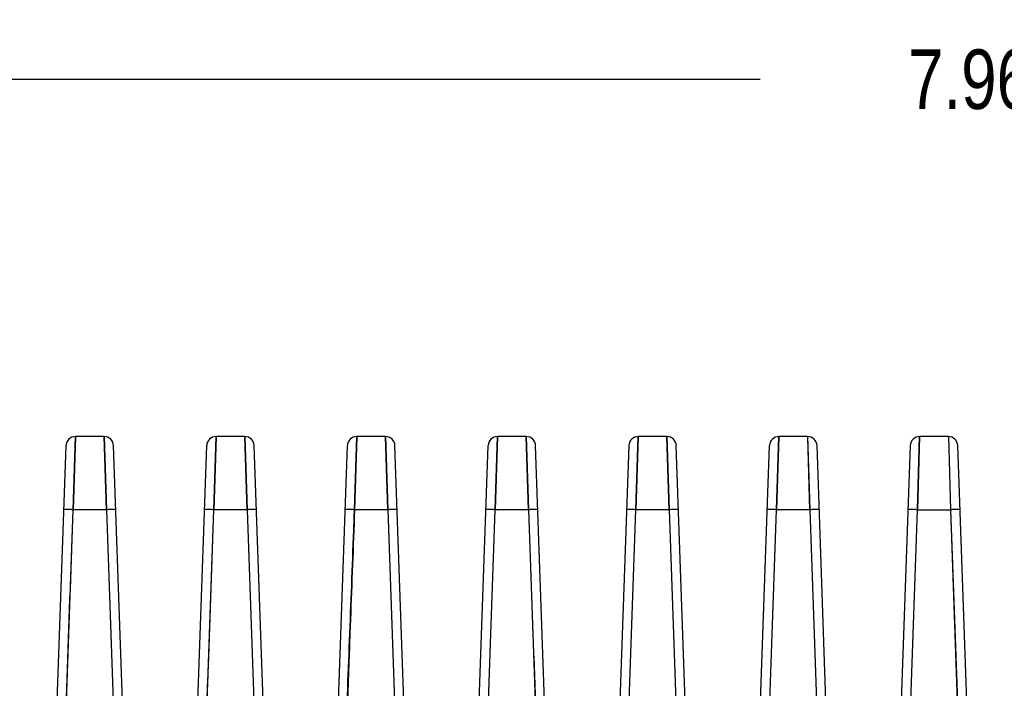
# Model space of a CAD drawing. Header units: inches. Extents: x 0 to 34, y 0 to 22.
# Tile 8 of 108: x 5.9 to 7.9, y 9.3 to 10.7. Entities that reach past the tile are written whole.
import ezdxf

# ---------------------------------------------------------------- set-up
doc = ezdxf.new("R2010")
doc.units = ezdxf.units.IN
doc.header["$LTSCALE"] = 1.87
doc.header["$MEASUREMENT"] = 0
doc.layers.get('0').update_dxf_attribs({"linetype": 'CONTINUOUS'})
doc.layers.add('DIMENSIONS', color=7, linetype='CONTINUOUS')
doc.styles.get("Standard").update_dxf_attribs({"font": 'txt', "width": 0.8})
doc.dimstyles.new('DIMSTYLE_1', dxfattribs={"dimtxt": 0.125, "dimasz": 0.18, "dimexe": 0.18, "dimexo": 0.0625, "dimgap": 0.09, "dimtad": 0, "dimtih": 1, "dimtoh": 1, "dimdec": 3, "dimzin": 4, "dimdsep": 46, "dimtxsty": 'STANDARD', "dimblk": '_FILLED', "dimblk1": '_FILLED', "dimblk2": '_FILLED', "dimcen": 0.09, "dimadec": 0, "dimazin": 0, "dimtp": 0.01, "dimtm": 0.01, "dimtfac": 1, "dimtdec": 3, "dimtofl": 0, "dimtmove": 0, "dimatfit": 3, "dimldrblk": '_FILLED', "dimfxl": 1, "dimtolj": 1, "dimtzin": 4, "dimarcsym": 0})

# ---------------------------------------------------------------- blocks, each defined once
blk = doc.blocks.new('_FILLED')
at = {"color": 0, "linetype": 'BYBLOCK'}
blk.add_solid([(0, 0), (-1, 0.174), (-1, -0.174)], dxfattribs=at)
blk = doc.blocks.new('*D1')
at = {"layer": 'DIMENSIONS', "color": 2, "linetype": 'CONTINUOUS'}
for p, q in [((4.2272, 9.8753), (4.2272, 10.7068)), ((12.1945, 9.7409), (12.1945, 10.7068)), ((4.2272, 10.5818), (7.4359, 10.5818)), ((12.1945, 10.5818), (8.9859, 10.5818))]:
    blk.add_line(p, q, dxfattribs=at)
at = {"layer": 'DIMENSIONS', "color": 2, "linetype": 'CONTINUOUS', "xscale": 0.18, "yscale": 0.18, "zscale": 0.18, "rotation": 180}
blk.add_blockref('_FILLED', (4.2272, 10.5818), dxfattribs=at)
at = {"layer": 'DIMENSIONS', "color": 2, "linetype": 'CONTINUOUS', "xscale": 0.18, "yscale": 0.18, "zscale": 0.18}
blk.add_blockref('_FILLED', (12.1945, 10.5818), dxfattribs=at)
at = {"layer": 'DIMENSIONS', "color": 2, "linetype": 'CONTINUOUS', "insert": (8.2109, 10.6443), "char_height": 0.125, "width": 1.425, "attachment_point": 2, "line_spacing_factor": 0.9}
blk.add_mtext('7.967{\\Ftxt.shx;\\W1.000000;\\H0.125000; }[202.37]', dxfattribs=at)

msp = doc.modelspace()

# ---------------------------------------------------------------- linework, layer by layer
at = {"color": 6, "linetype": 'CONTINUOUS'}
for p, q in [((5.9941, 9.6784), (5.9989, 9.8318)), ((5.9989, 9.8318), (5.9941, 9.6784)), ((5.9988, 9.8312), (5.9941, 9.6784)), ((5.9989, 9.8318), (5.9988, 9.8312)), ((6.0593, 9.8318), (5.9989, 9.8318)), ((6.0639, 9.6784), (6.0593, 9.8318)), ((6.0639, 9.6784), (6.0593, 9.8318)), ((6.0593, 9.8318), (6.0639, 9.6784)), ((6.2894, 9.6784), (6.2941, 9.8318)), ((6.2941, 9.8318), (6.2894, 9.6784)), ((6.2941, 9.8313), (6.2894, 9.6784)), ((6.3545, 9.8318), (6.2941, 9.8318)), ((6.2941, 9.8318), (6.2941, 9.8313)), ((6.3545, 9.8318), (6.3592, 9.6784)), ((6.3592, 9.6784), (6.3545, 9.8318)), ((6.3545, 9.8318), (6.3592, 9.6784)), ((6.5847, 9.6784), (6.5894, 9.8318)), ((6.5847, 9.6784), (6.5894, 9.8318)), ((6.5894, 9.8315), (6.5847, 9.6784)), ((6.6498, 9.8318), (6.5894, 9.8318)), ((6.6498, 9.8318), (6.6545, 9.6784)), ((6.6545, 9.6784), (6.6498, 9.8318)), ((6.6498, 9.8318), (6.6545, 9.6784)), ((6.8847, 9.8318), (6.88, 9.6784)), ((6.88, 9.6784), (6.8847, 9.8318)), ((6.8847, 9.8318), (6.88, 9.6784)), ((6.9451, 9.8318), (6.8847, 9.8318)), ((6.9497, 9.6784), (6.9451, 9.8318)), ((6.9497, 9.6784), (6.9451, 9.8318)), ((6.9451, 9.8318), (6.9497, 9.6784)), ((7.18, 9.8318), (7.1752, 9.6784)), ((7.1752, 9.6784), (7.18, 9.8318)), ((7.18, 9.8317), (7.1752, 9.6784)), ((7.18, 9.8318), (7.18, 9.8317)), ((7.2404, 9.8318), (7.18, 9.8318)), ((7.2404, 9.8318), (7.245, 9.6784)), ((7.2404, 9.8318), (7.245, 9.6784)), ((7.245, 9.6784), (7.2404, 9.8318)), ((7.4752, 9.8318), (7.4705, 9.6784)), ((7.4705, 9.6784), (7.4752, 9.8318)), ((7.4752, 9.8318), (7.4705, 9.6784)), ((7.5356, 9.8318), (7.4752, 9.8318)), ((7.5356, 9.8318), (7.5357, 9.8309)), ((7.5356, 9.8318), (7.5403, 9.6784)), ((7.5356, 9.8318), (7.5403, 9.6784)), ((7.5403, 9.6784), (7.5357, 9.8309)), ((7.7705, 9.8318), (7.7658, 9.6784)), ((7.7658, 9.6784), (7.7705, 9.8318)), ((7.7658, 9.6784), (7.7705, 9.8318)), ((7.8309, 9.8318), (7.7705, 9.8318)), ((7.8309, 9.8318), (7.8356, 9.6784)), ((7.8309, 9.8318), (7.8356, 9.6784)), ((7.8309, 9.8318), (7.8356, 9.6784)), ((5.9241, 8.2344), (5.9792, 9.8128)), ((6.1337, 8.2456), (6.0789, 9.8128)), ((6.22, 8.2535), (6.2745, 9.8128)), ((6.4244, 8.3766), (6.3742, 9.8128)), ((6.5198, 8.3829), (6.5697, 9.8128)), ((6.7231, 8.2773), (6.6695, 9.8128)), ((6.8116, 8.2825), (6.865, 9.8128)), ((7.018, 8.2883), (6.9648, 9.8128)), ((7.1603, 9.8128), (7.1072, 8.2922)), ((7.313, 8.2959), (7.26, 9.8128)), ((7.4027, 8.2984), (7.4556, 9.8128)), ((7.6081, 8.3), (7.5553, 9.8128)), ((7.7508, 9.8128), (7.7014, 8.3983)), ((7.9034, 8.3005), (7.8506, 9.8128)), ((5.9476, 8.3465), (5.9942, 9.6784)), ((5.9476, 8.3465), (5.9941, 9.6784)), ((6.0639, 9.6784), (5.9941, 9.6784)), ((6.0639, 9.6784), (6.1203, 8.0637)), ((6.0639, 9.6784), (6.1203, 8.0637)), ((6.0639, 9.6784), (6.1203, 8.0637)), ((6.2434, 8.3621), (6.2895, 9.6784)), ((6.2434, 8.3621), (6.2894, 9.6784)), ((6.3592, 9.6784), (6.2894, 9.6784)), ((6.3592, 9.6784), (6.4048, 8.3722)), ((6.3592, 9.6784), (6.4048, 8.3722)), ((6.3592, 9.6784), (6.4048, 8.3722)), ((6.5405, 8.4137), (6.5847, 9.6784)), ((6.5405, 8.4137), (6.5847, 9.6784)), ((6.6545, 9.6784), (6.5847, 9.6784)), ((6.6545, 9.6784), (6.6997, 8.3829)), ((6.6545, 9.6784), (6.6997, 8.3829)), ((6.6545, 9.6784), (6.6997, 8.3829)), ((6.8347, 8.3852), (6.8798, 9.6784)), ((6.8348, 8.3852), (6.88, 9.6784)), ((6.8348, 8.3852), (6.88, 9.6784)), ((6.9497, 9.6784), (6.88, 9.6784)), ((6.9497, 9.6784), (6.9947, 8.3908)), ((6.9497, 9.6784), (6.9947, 8.3908)), ((7.1218, 8.1483), (7.1752, 9.6784)), ((7.245, 9.6784), (7.1752, 9.6784)), ((7.245, 9.6784), (7.2989, 8.1572)), ((7.245, 9.6784), (7.2981, 8.1572)), ((7.4173, 8.1627), (7.4705, 9.6784)), ((7.5403, 9.6784), (7.4705, 9.6784)), ((7.5403, 9.6784), (7.5936, 8.1688)), ((7.7134, 8.1723), (7.7658, 9.6784)), ((7.7658, 9.6784), (7.8356, 9.6784)), ((7.8356, 9.6784), (7.8891, 8.1759)), ((7.8356, 9.6784), (7.888, 8.1759))]:
    msp.add_line(p, q, dxfattribs=at)
for centre, start, end in [((5.9989, 9.8121), 90.0006, 177.9951), ((6.0593, 9.8121), 2.0051, 89.9994), ((6.2941, 9.8121), 90.0006, 177.9951), ((6.3545, 9.8121), 2.0051, 89.9994), ((6.5894, 9.8121), 90.0006, 177.9951), ((6.6498, 9.8121), 2.0051, 89.9994), ((6.8847, 9.8121), 90.0006, 177.9951), ((6.9451, 9.8121), 2.0056, 89.9981), ((7.18, 9.8121), 90.0028, 177.9974), ((7.2404, 9.8121), 2.005, 89.9994), ((7.4752, 9.8121), 90.0006, 177.9951), ((7.5356, 9.8121), 2.005, 89.9994), ((7.7705, 9.8121), 90.0006, 177.9951), ((7.8309, 9.8121), 2.005, 89.9994)]:
    msp.add_arc(centre, 0.0197, start, end, dxfattribs=at)
for points, knots in [([(5.9478, 8.3465), (5.9516, 8.4575), (5.9591, 8.6795), (5.9708, 9.0124), (5.9825, 9.3454), (5.9902, 9.5674), (5.9941, 9.6784)], [0, 0, 0, 0, 0.25, 0.5, 0.75, 1, 1, 1, 1]), ([(5.9942, 9.6784), (5.9929, 9.6784), (5.9904, 9.6785), (5.9868, 9.6786), (5.9834, 9.6787), (5.9808, 9.6787), (5.979, 9.6787), (5.9779, 9.6787), (5.9769, 9.6787), (5.9761, 9.6787), (5.9754, 9.6787), (5.975, 9.6787), (5.9747, 9.6786), (5.9746, 9.6786), (5.9745, 9.6786), (5.9745, 9.6786), (5.9745, 9.6786)], [0, 0, 0, 0, 0.193744, 0.381583, 0.55483, 0.706157, 0.771959, 0.830349, 0.880701, 0.922529, 0.95556, 0.97955, 0.988088, 0.994296, 0.998192, 1, 1, 1, 1]), ([(5.9941, 9.6784), (5.9928, 9.6784), (5.9903, 9.6785), (5.9867, 9.6786), (5.9834, 9.6787), (5.9808, 9.6787), (5.979, 9.6787), (5.9779, 9.6787), (5.9769, 9.6787), (5.9761, 9.6787), (5.9754, 9.6787), (5.975, 9.6787), (5.9747, 9.6786), (5.9746, 9.6786), (5.9745, 9.6786), (5.9745, 9.6786), (5.9745, 9.6786)], [0, 0, 0, 0, 0.193961, 0.381822, 0.554973, 0.706249, 0.772038, 0.83041, 0.880735, 0.922555, 0.955595, 0.9796, 0.988142, 0.99435, 0.998234, 1, 1, 1, 1]), ([(6.0836, 9.6786), (6.0836, 9.6786), (6.0836, 9.6786), (6.0835, 9.6786), (6.0834, 9.6786), (6.0831, 9.6787), (6.0827, 9.6787), (6.0821, 9.6787), (6.0812, 9.6787), (6.0802, 9.6787), (6.0791, 9.6787), (6.0773, 9.6787), (6.0747, 9.6787), (6.0713, 9.6786), (6.0677, 9.6785), (6.0652, 9.6784), (6.0639, 9.6784)], [0, 0, 0, 0, 0.001768, 0.005642, 0.011833, 0.020355, 0.044315, 0.07732, 0.119131, 0.16947, 0.227832, 0.293607, 0.444954, 0.618351, 0.806285, 1, 1, 1, 1]), ([(6.2437, 8.3621), (6.2474, 8.4718), (6.2548, 8.6912), (6.2645, 8.9654), (6.2722, 9.1848), (6.2798, 9.4042), (6.2856, 9.5687), (6.2894, 9.6784)], [0, 0, 0, 0, 0.25, 0.5, 0.625, 0.75, 1, 1, 1, 1]), ([(6.2894, 9.6784), (6.2881, 9.6784), (6.2856, 9.6785), (6.282, 9.6786), (6.2786, 9.6787), (6.2761, 9.6787), (6.2743, 9.6787), (6.2731, 9.6787), (6.2721, 9.6787), (6.2713, 9.6787), (6.2707, 9.6787), (6.2703, 9.6787), (6.27, 9.6786), (6.2699, 9.6786), (6.2698, 9.6786), (6.2698, 9.6786), (6.2698, 9.6786)], [0, 0, 0, 0, 0.193973, 0.381915, 0.555175, 0.70646, 0.772229, 0.830581, 0.880897, 0.922689, 0.955687, 0.979647, 0.98817, 0.994361, 0.998236, 1, 1, 1, 1]), ([(6.2895, 9.6784), (6.2882, 9.6784), (6.2857, 9.6785), (6.282, 9.6786), (6.2787, 9.6787), (6.2761, 9.6787), (6.2743, 9.6787), (6.2732, 9.6787), (6.2722, 9.6787), (6.2713, 9.6787), (6.2707, 9.6787), (6.2703, 9.6787), (6.27, 9.6786), (6.2699, 9.6786), (6.2698, 9.6786), (6.2698, 9.6786), (6.2698, 9.6786)], [0, 0, 0, 0, 0.193743, 0.381582, 0.554829, 0.706156, 0.771958, 0.830348, 0.8807, 0.922528, 0.955559, 0.979549, 0.988087, 0.994295, 0.998191, 1, 1, 1, 1]), ([(6.2894, 9.6784), (6.2881, 9.6784), (6.2856, 9.6785), (6.282, 9.6786), (6.2786, 9.6787), (6.2761, 9.6787), (6.2743, 9.6787), (6.2731, 9.6787), (6.2722, 9.6787), (6.2713, 9.6787), (6.2707, 9.6787), (6.2703, 9.6787), (6.27, 9.6786), (6.2699, 9.6786), (6.2698, 9.6786), (6.2698, 9.6786), (6.2698, 9.6786)], [0, 0, 0, 0, 0.193938, 0.381789, 0.55494, 0.706223, 0.772016, 0.830392, 0.880721, 0.922545, 0.95559, 0.979597, 0.98814, 0.994349, 0.998233, 1, 1, 1, 1]), ([(6.3789, 9.6786), (6.3789, 9.6786), (6.3789, 9.6786), (6.3788, 9.6786), (6.3787, 9.6786), (6.3784, 9.6787), (6.378, 9.6787), (6.3773, 9.6787), (6.3765, 9.6787), (6.3755, 9.6787), (6.3744, 9.6787), (6.3726, 9.6787), (6.37, 9.6787), (6.3666, 9.6786), (6.363, 9.6785), (6.3604, 9.6784), (6.3592, 9.6784)], [0, 0, 0, 0, 0.001768, 0.005641, 0.011831, 0.020352, 0.044309, 0.077311, 0.119119, 0.169453, 0.22781, 0.293582, 0.444922, 0.618319, 0.806262, 1, 1, 1, 1]), ([(6.5847, 9.6784), (6.5834, 9.6784), (6.5809, 9.6785), (6.5773, 9.6786), (6.5739, 9.6787), (6.5714, 9.6787), (6.5696, 9.6787), (6.5684, 9.6787), (6.5674, 9.6787), (6.5666, 9.6787), (6.566, 9.6787), (6.5655, 9.6787), (6.5653, 9.6786), (6.5652, 9.6786), (6.5651, 9.6786), (6.565, 9.6786), (6.565, 9.6786)], [0, 0, 0, 0, 0.193949, 0.381881, 0.55514, 0.70643, 0.772203, 0.830561, 0.88088, 0.922677, 0.95568, 0.979643, 0.988166, 0.99436, 0.998235, 1, 1, 1, 1]), ([(6.5847, 9.6784), (6.5835, 9.6784), (6.581, 9.6785), (6.5773, 9.6786), (6.574, 9.6787), (6.5714, 9.6787), (6.5696, 9.6787), (6.5684, 9.6787), (6.5674, 9.6787), (6.5666, 9.6787), (6.566, 9.6787), (6.5655, 9.6787), (6.5653, 9.6786), (6.5652, 9.6786), (6.5651, 9.6786), (6.565, 9.6786), (6.565, 9.6786)], [0, 0, 0, 0, 0.193743, 0.381582, 0.554829, 0.706155, 0.771957, 0.830347, 0.880699, 0.922527, 0.955558, 0.979548, 0.988086, 0.994294, 0.998191, 1, 1, 1, 1]), ([(6.5847, 9.6784), (6.5834, 9.6784), (6.5809, 9.6785), (6.5773, 9.6786), (6.5739, 9.6787), (6.5714, 9.6787), (6.5696, 9.6787), (6.5684, 9.6787), (6.5674, 9.6787), (6.5666, 9.6787), (6.566, 9.6787), (6.5655, 9.6787), (6.5653, 9.6786), (6.5652, 9.6786), (6.5651, 9.6786), (6.565, 9.6786), (6.565, 9.6786)], [0, 0, 0, 0, 0.193915, 0.381757, 0.554908, 0.706196, 0.771994, 0.830375, 0.880708, 0.922536, 0.955584, 0.979594, 0.988139, 0.994348, 0.998233, 1, 1, 1, 1]), ([(6.6742, 9.6786), (6.6742, 9.6786), (6.6741, 9.6786), (6.6741, 9.6786), (6.6739, 9.6786), (6.6737, 9.6787), (6.6733, 9.6787), (6.6726, 9.6787), (6.6718, 9.6787), (6.6708, 9.6787), (6.6696, 9.6787), (6.6678, 9.6787), (6.6653, 9.6787), (6.6619, 9.6786), (6.6582, 9.6785), (6.6557, 9.6784), (6.6545, 9.6784)], [0, 0, 0, 0, 0.001769, 0.00565, 0.011851, 0.020385, 0.044374, 0.077411, 0.119249, 0.169614, 0.228018, 0.293834, 0.445187, 0.61845, 0.806286, 1, 1, 1, 1]), ([(6.6742, 9.6786), (6.6742, 9.6786), (6.6741, 9.6786), (6.6741, 9.6786), (6.6739, 9.6786), (6.6737, 9.6787), (6.6733, 9.6787), (6.6726, 9.6787), (6.6718, 9.6787), (6.6708, 9.6787), (6.6696, 9.6787), (6.6678, 9.6787), (6.6653, 9.6787), (6.6619, 9.6786), (6.6582, 9.6785), (6.6557, 9.6784), (6.6545, 9.6784)], [0, 0, 0, 0, 0.001769, 0.005649, 0.011849, 0.020382, 0.04437, 0.077405, 0.11924, 0.169603, 0.228006, 0.293821, 0.445173, 0.618435, 0.806276, 1, 1, 1, 1]), ([(6.8798, 9.6784), (6.8786, 9.6784), (6.8761, 9.6785), (6.8725, 9.6786), (6.8691, 9.6787), (6.8666, 9.6787), (6.8648, 9.6787), (6.8637, 9.6787), (6.8627, 9.6787), (6.8619, 9.6787), (6.8612, 9.6787), (6.8608, 9.6787), (6.8606, 9.6786), (6.8604, 9.6786), (6.8604, 9.6786), (6.8603, 9.6786), (6.8603, 9.6786)], [0, 0, 0, 0, 0.194217, 0.382232, 0.555458, 0.706684, 0.77242, 0.830737, 0.881012, 0.922766, 0.955732, 0.979665, 0.988179, 0.994364, 0.998234, 1, 1, 1, 1]), ([(6.88, 9.6784), (6.8787, 9.6784), (6.8762, 9.6785), (6.8726, 9.6786), (6.8692, 9.6787), (6.8667, 9.6787), (6.8648, 9.6787), (6.8637, 9.6787), (6.8627, 9.6787), (6.8619, 9.6787), (6.8612, 9.6787), (6.8608, 9.6787), (6.8606, 9.6786), (6.8604, 9.6786), (6.8604, 9.6786), (6.8603, 9.6786), (6.8603, 9.6786)], [0, 0, 0, 0, 0.193743, 0.381581, 0.554828, 0.706154, 0.771956, 0.830345, 0.880698, 0.922525, 0.955557, 0.979547, 0.988085, 0.994294, 0.99819, 1, 1, 1, 1]), ([(6.88, 9.6784), (6.8787, 9.6784), (6.8762, 9.6785), (6.8726, 9.6786), (6.8692, 9.6787), (6.8666, 9.6787), (6.8648, 9.6787), (6.8637, 9.6787), (6.8627, 9.6787), (6.8619, 9.6787), (6.8612, 9.6787), (6.8608, 9.6787), (6.8606, 9.6786), (6.8604, 9.6786), (6.8604, 9.6786), (6.8603, 9.6786), (6.8603, 9.6786)], [0, 0, 0, 0, 0.193892, 0.381725, 0.554876, 0.70617, 0.771972, 0.830357, 0.880695, 0.922527, 0.955578, 0.979591, 0.988137, 0.994347, 0.998232, 1, 1, 1, 1]), ([(6.9694, 9.6786), (6.9694, 9.6786), (6.9694, 9.6786), (6.9693, 9.6786), (6.9692, 9.6786), (6.969, 9.6787), (6.9685, 9.6787), (6.9679, 9.6787), (6.9671, 9.6787), (6.9661, 9.6787), (6.9649, 9.6787), (6.9631, 9.6787), (6.9605, 9.6787), (6.9572, 9.6786), (6.9535, 9.6785), (6.951, 9.6784), (6.9497, 9.6784)], [0, 0, 0, 0, 0.001767, 0.005639, 0.011828, 0.020346, 0.044298, 0.077294, 0.119093, 0.169419, 0.227768, 0.293531, 0.444859, 0.618255, 0.806217, 1, 1, 1, 1]), ([(6.9497, 9.6784), (6.9536, 9.5711), (6.9594, 9.4101), (6.9671, 9.1955), (6.9746, 8.9809), (6.9839, 8.7127), (6.9915, 8.4981), (6.9953, 8.3908)], [0, 0, 0, 0, 0.25, 0.375, 0.5, 0.75, 1, 1, 1, 1]), ([(7.1752, 9.6784), (7.174, 9.6784), (7.1715, 9.6785), (7.1678, 9.6786), (7.1645, 9.6787), (7.1619, 9.6787), (7.1601, 9.6787), (7.159, 9.6787), (7.158, 9.6787), (7.1572, 9.6787), (7.1565, 9.6787), (7.1561, 9.6787), (7.1558, 9.6786), (7.1557, 9.6786), (7.1556, 9.6786), (7.1556, 9.6786), (7.1556, 9.6786)], [0, 0, 0, 0, 0.193886, 0.381782, 0.555026, 0.706313, 0.772088, 0.83045, 0.880774, 0.922578, 0.955588, 0.979563, 0.988095, 0.9943, 0.998194, 1, 1, 1, 1]), ([(7.1752, 9.6784), (7.174, 9.6784), (7.1715, 9.6785), (7.1678, 9.6786), (7.1645, 9.6787), (7.1619, 9.6787), (7.1601, 9.6787), (7.159, 9.6787), (7.158, 9.6787), (7.1572, 9.6787), (7.1565, 9.6787), (7.1561, 9.6787), (7.1558, 9.6786), (7.1557, 9.6786), (7.1556, 9.6786), (7.1556, 9.6786), (7.1556, 9.6786)], [0, 0, 0, 0, 0.19387, 0.381694, 0.554845, 0.706145, 0.771951, 0.830341, 0.880683, 0.922519, 0.955573, 0.979589, 0.988135, 0.994346, 0.998232, 1, 1, 1, 1]), ([(7.2647, 9.6786), (7.2647, 9.6786), (7.2647, 9.6786), (7.2646, 9.6786), (7.2645, 9.6786), (7.2642, 9.6787), (7.2638, 9.6787), (7.2632, 9.6787), (7.2623, 9.6787), (7.2613, 9.6787), (7.2602, 9.6787), (7.2584, 9.6787), (7.2558, 9.6787), (7.2525, 9.6786), (7.2488, 9.6785), (7.2463, 9.6784), (7.245, 9.6784)], [0, 0, 0, 0, 0.001766, 0.005639, 0.011827, 0.020345, 0.044295, 0.077287, 0.119083, 0.169405, 0.227749, 0.293508, 0.44483, 0.618225, 0.806195, 1, 1, 1, 1]), ([(7.4705, 9.6784), (7.4693, 9.6784), (7.4668, 9.6785), (7.4631, 9.6786), (7.4598, 9.6787), (7.4572, 9.6787), (7.4554, 9.6787), (7.4542, 9.6787), (7.4533, 9.6787), (7.4524, 9.6787), (7.4518, 9.6787), (7.4514, 9.6787), (7.4511, 9.6786), (7.451, 9.6786), (7.4509, 9.6786), (7.4509, 9.6786), (7.4509, 9.6786)], [0, 0, 0, 0, 0.193802, 0.381634, 0.554843, 0.706125, 0.771909, 0.830287, 0.880637, 0.922471, 0.955518, 0.979532, 0.988084, 0.994306, 0.998211, 1, 1, 1, 1]), ([(7.4705, 9.6784), (7.4693, 9.6784), (7.4668, 9.6785), (7.4631, 9.6786), (7.4598, 9.6787), (7.4572, 9.6787), (7.4554, 9.6787), (7.4542, 9.6787), (7.4533, 9.6787), (7.4524, 9.6787), (7.4518, 9.6787), (7.4514, 9.6787), (7.4511, 9.6786), (7.451, 9.6786), (7.4509, 9.6786), (7.4509, 9.6786), (7.4509, 9.6786)], [0, 0, 0, 0, 0.193847, 0.381661, 0.554812, 0.706118, 0.771928, 0.830322, 0.880669, 0.922509, 0.955567, 0.979586, 0.988133, 0.994344, 0.998231, 1, 1, 1, 1]), ([(7.4706, 9.6784), (7.4693, 9.6784), (7.4668, 9.6785), (7.4631, 9.6786), (7.4598, 9.6787), (7.4572, 9.6787), (7.4554, 9.6787), (7.4543, 9.6787), (7.4533, 9.6787), (7.4524, 9.6787), (7.4518, 9.6787), (7.4514, 9.6787), (7.4511, 9.6786), (7.451, 9.6786), (7.4509, 9.6786), (7.4509, 9.6786), (7.4509, 9.6786)], [0, 0, 0, 0, 0.193742, 0.38158, 0.554826, 0.706152, 0.771954, 0.830343, 0.880695, 0.922523, 0.955555, 0.979545, 0.988083, 0.994292, 0.998189, 1, 1, 1, 1]), ([(7.56, 9.6786), (7.56, 9.6786), (7.56, 9.6786), (7.5599, 9.6786), (7.5598, 9.6786), (7.5595, 9.6787), (7.5591, 9.6787), (7.5584, 9.6787), (7.5576, 9.6787), (7.5566, 9.6787), (7.5555, 9.6787), (7.5537, 9.6787), (7.5511, 9.6787), (7.5477, 9.6786), (7.5441, 9.6785), (7.5416, 9.6784), (7.5403, 9.6784)], [0, 0, 0, 0, 0.001768, 0.005646, 0.011844, 0.020373, 0.044353, 0.077376, 0.119198, 0.169547, 0.227934, 0.293735, 0.445066, 0.618325, 0.806197, 1, 1, 1, 1]), ([(7.56, 9.6786), (7.56, 9.6786), (7.56, 9.6786), (7.5599, 9.6786), (7.5598, 9.6786), (7.5595, 9.6787), (7.5591, 9.6787), (7.5584, 9.6787), (7.5576, 9.6787), (7.5566, 9.6787), (7.5555, 9.6787), (7.5537, 9.6787), (7.5511, 9.6787), (7.5477, 9.6786), (7.5441, 9.6785), (7.5416, 9.6784), (7.5403, 9.6784)], [0, 0, 0, 0, 0.001768, 0.005646, 0.011845, 0.020375, 0.044357, 0.077383, 0.119209, 0.169561, 0.227953, 0.293757, 0.445093, 0.618356, 0.80622, 1, 1, 1, 1]), ([(7.7658, 9.6784), (7.7646, 9.6784), (7.7621, 9.6785), (7.7584, 9.6786), (7.7551, 9.6787), (7.7525, 9.6787), (7.7507, 9.6787), (7.7495, 9.6787), (7.7485, 9.6787), (7.7477, 9.6787), (7.7471, 9.6787), (7.7466, 9.6787), (7.7464, 9.6786), (7.7463, 9.6786), (7.7462, 9.6786), (7.7461, 9.6786), (7.7461, 9.6786)], [0, 0, 0, 0, 0.193746, 0.381587, 0.554835, 0.706163, 0.771964, 0.830353, 0.880705, 0.922531, 0.955561, 0.979549, 0.988086, 0.994294, 0.99819, 1, 1, 1, 1]), ([(7.7658, 9.6784), (7.7645, 9.6784), (7.762, 9.6785), (7.7584, 9.6786), (7.755, 9.6787), (7.7525, 9.6787), (7.7507, 9.6787), (7.7495, 9.6787), (7.7485, 9.6787), (7.7477, 9.6787), (7.7471, 9.6787), (7.7466, 9.6787), (7.7464, 9.6786), (7.7463, 9.6786), (7.7462, 9.6786), (7.7461, 9.6786), (7.7461, 9.6786)], [0, 0, 0, 0, 0.193826, 0.381633, 0.554785, 0.706098, 0.771912, 0.830311, 0.880661, 0.922505, 0.955565, 0.979585, 0.988133, 0.994345, 0.998231, 1, 1, 1, 1]), ([(7.7658, 9.6784), (7.7645, 9.6784), (7.762, 9.6785), (7.7584, 9.6786), (7.755, 9.6787), (7.7525, 9.6787), (7.7507, 9.6787), (7.7495, 9.6787), (7.7485, 9.6787), (7.7477, 9.6787), (7.7471, 9.6787), (7.7466, 9.6787), (7.7464, 9.6786), (7.7463, 9.6786), (7.7462, 9.6786), (7.7461, 9.6786), (7.7461, 9.6786)], [0, 0, 0, 0, 0.193861, 0.381758, 0.55502, 0.706335, 0.772124, 0.830499, 0.880836, 0.922648, 0.955662, 0.979635, 0.988162, 0.994357, 0.998234, 1, 1, 1, 1]), ([(7.8553, 9.6786), (7.8553, 9.6786), (7.8552, 9.6786), (7.8552, 9.6786), (7.855, 9.6786), (7.8548, 9.6787), (7.8544, 9.6787), (7.8537, 9.6787), (7.8529, 9.6787), (7.8519, 9.6787), (7.8507, 9.6787), (7.8489, 9.6787), (7.8464, 9.6787), (7.843, 9.6786), (7.8394, 9.6785), (7.8369, 9.6784), (7.8356, 9.6784)], [0, 0, 0, 0, 0.001767, 0.005646, 0.011844, 0.020374, 0.044356, 0.077382, 0.119208, 0.169559, 0.227949, 0.293753, 0.445089, 0.618354, 0.80622, 1, 1, 1, 1])]:
    msp.add_open_spline(points, degree=3, knots=knots, dxfattribs=at)
at = {"color": 7, "linetype": 'CONTINUOUS'}
for points, knots in [([(6.5847, 9.6784), (6.5819, 9.6015), (6.5762, 9.4476), (6.5685, 9.2554), (6.5618, 9.1016), (6.5548, 8.9478), (6.5494, 8.8324), (6.5459, 8.7556)], [0, 0, 0, 0, 0.249992, 0.499987, 0.624987, 0.749989, 1, 1, 1, 1]), ([(6.5473, 8.7555), (6.5506, 8.8324), (6.5556, 8.9478), (6.5621, 9.1016), (6.5685, 9.2554), (6.576, 9.4477), (6.5818, 9.6015), (6.5847, 9.6784)], [0, 0, 0, 0, 0.25, 0.375, 0.5, 0.75, 1, 1, 1, 1])]:
    msp.add_open_spline(points, degree=3, knots=knots, dxfattribs=at)

# ---------------------------------------------------------------- dimensions: what is measured, and where the dimension line sits
at = {"layer": 'DIMENSIONS', "color": 2, "linetype": 'CONTINUOUS'}
dim = msp.add_linear_dim(base=(12.1945, 10.5818), p1=(4.2272, 9.8753), p2=(12.1945, 9.7409), dimstyle='DIMSTYLE_1', dxfattribs=at)
dim.commit()
dim.dimension.update_dxf_attribs({"geometry": '*D1', "text_midpoint": (8.0609, 10.5818), "dimtype": 160})

doc.saveas('drawing.dxf')
